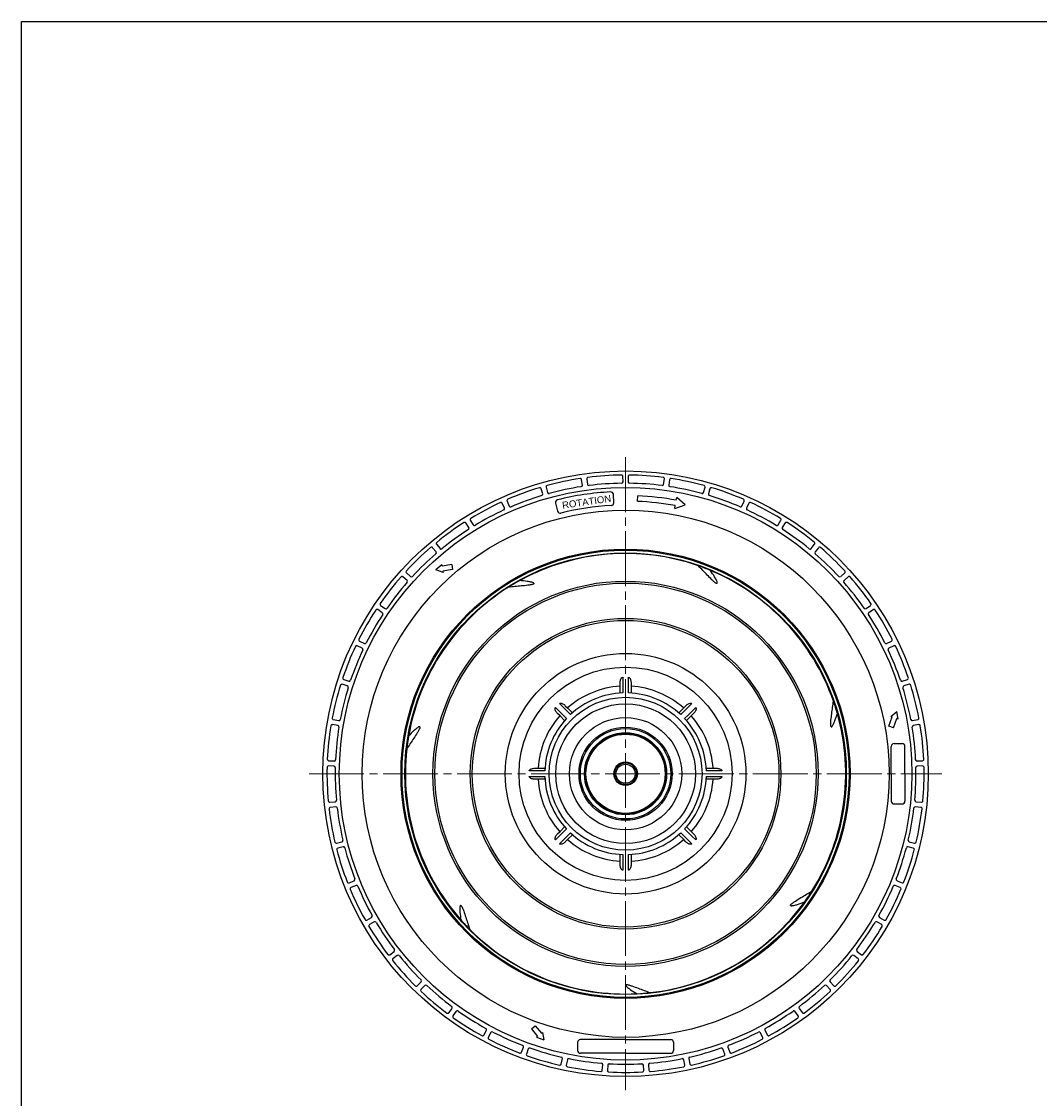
# Model space of a CAD drawing. Header units: millimetres. Extents: x 0 to 841, y 0 to 594.
# Tile 1 of 3: x 0 to 372, y 201 to 594. Entities that reach past the tile are written whole.
import ezdxf
from ezdxf.enums import TextEntityAlignment as Align

# ---------------------------------------------------------------- set-up
doc = ezdxf.new("R2010")
doc.units = ezdxf.units.MM
doc.linetypes.add('CENTER', pattern=[27, 20, -2, 3, -2])
doc.linetypes.add('HS', pattern=[0])
doc.styles.get("Standard").update_dxf_attribs({"font": 'arial.ttf'})

msp = doc.modelspace()

# ---------------------------------------------------------------- linework, layer by layer
at = {"color": 7, "linetype": 'HS'}
for p, q in [((0, 0), (0, 594)), ((0, 594), (841, 594))]:
    msp.add_line(p, q, dxfattribs=at)
at = {"color": 7, "linetype": 'CENTER', "lineweight": 0}
for p, q in [((220.5, 435), (220.5, 204)), ((105, 319.5), (336, 319.5))]:
    msp.add_line(p, q, dxfattribs=at)
at = {"color": 7}
for p, q in [((204.76, 424.83), (204.46, 426.81)), ((206.34, 427.07), (206.6, 425.09)), ((219.57, 425.99), (219.55, 427.99)), ((221.45, 427.99), (221.43, 425.99)), ((234.4, 425.09), (234.66, 427.07)), ((236.54, 426.81), (236.24, 424.83)), ((190.25, 421.61), (189.68, 423.53)), ((191.5, 424.05), (192.04, 422.13)), ((216.18, 418.4), (216.05, 421.4)), ((224.84, 418.91), (224.93, 420.9)), ((248.96, 422.13), (249.5, 424.05)), ((251.32, 423.53), (250.75, 421.61)), ((176.34, 416.41), (175.51, 418.23)), ((177.24, 419), (178.03, 417.17)), ((194.96, 418.25), (195.71, 415.34)), ((238.45, 416.35), (242.25, 417.62)), ((238.45, 416.35), (238.63, 417.33)), ((239, 419.3), (239.18, 420.28)), ((242.25, 417.62), (239.18, 420.28)), ((262.97, 417.17), (263.76, 419)), ((265.49, 418.23), (264.66, 416.41)), ((163.28, 409.32), (162.2, 411.01)), ((163.81, 412.01), (164.85, 410.31)), ((276.15, 410.31), (277.19, 412.01)), ((278.8, 411.01), (277.72, 409.32)), ((151.33, 400.48), (150.04, 402)), ((151.49, 403.22), (152.76, 401.68)), ((288.24, 401.68), (289.51, 403.22)), ((290.96, 402), (289.67, 400.48)), ((140.74, 390.07), (139.24, 391.39)), ((140.51, 392.8), (141.98, 391.45)), ((299.02, 391.45), (300.49, 392.8)), ((301.76, 391.39), (300.26, 390.07)), ((131.69, 378.28), (130.02, 379.38)), ((131.08, 380.95), (132.73, 379.82)), ((308.27, 379.82), (309.92, 380.95)), ((310.98, 379.38), (309.31, 378.28)), ((124.38, 365.35), (122.57, 366.21)), ((123.4, 367.91), (125.19, 367.02)), ((315.81, 367.02), (317.6, 367.91)), ((318.43, 366.21), (316.62, 365.35)), ((117.61, 353.93), (119.5, 353.29)), ((321.5, 353.29), (323.39, 353.93)), ((118.93, 351.52), (117.02, 352.13)), ((218.5, 348.95), (218.5, 352.61)), ((222.5, 352.61), (222.5, 348.95)), ((323.98, 352.13), (322.07, 351.52)), ((113.82, 339.27), (115.78, 338.91)), ((325.22, 338.91), (327.18, 339.27)), ((115.46, 337.08), (113.49, 337.41)), ((327.51, 337.41), (325.54, 337.08)), ((318.5, 330.5), (321.5, 330.5)), ((317.5, 319.5), (317.5, 329.5)), ((322.5, 319.5), (322.5, 329.5)), ((114.04, 322.29), (112.04, 322.34)), ((112.1, 324.23), (114.1, 324.15)), ((326.9, 324.15), (328.9, 324.23)), ((328.96, 322.34), (326.96, 322.29)), ((187.39, 321.5), (191.05, 321.5)), ((249.95, 321.5), (253.61, 321.5)), ((317.5, 319.5), (317.5, 309.5)), ((322.5, 319.5), (322.5, 309.5)), ((191.05, 317.5), (187.39, 317.5)), ((253.61, 317.5), (249.95, 317.5)), ((112.5, 309.1), (114.49, 309.29)), ((114.69, 307.44), (112.7, 307.22)), ((318.5, 308.5), (321.5, 308.5)), ((328.3, 307.22), (326.31, 307.44)), ((326.51, 309.29), (328.5, 309.1)), ((115, 294.17), (116.94, 294.64)), ((117.39, 292.83), (115.46, 292.33)), ((325.54, 292.33), (323.61, 292.83)), ((324.06, 294.64), (326, 294.17)), ((218.5, 286.39), (218.5, 290.05)), ((222.5, 290.05), (222.5, 286.39)), ((119.55, 279.74), (121.41, 280.47)), ((319.59, 280.47), (321.45, 279.74)), ((122.11, 278.74), (120.26, 277.98)), ((320.74, 277.98), (318.89, 278.74)), ((126.07, 266.07), (127.81, 267.06)), ((128.74, 265.45), (127.01, 264.43)), ((313.99, 264.43), (312.26, 265.45)), ((313.19, 267.06), (314.93, 266.07)), ((134.42, 253.45), (136.01, 254.67)), ((137.15, 253.2), (135.59, 251.96)), ((305.41, 251.96), (303.85, 253.2)), ((304.99, 254.67), (306.58, 253.45)), ((144.45, 242.11), (145.85, 243.54)), ((147.19, 242.25), (145.81, 240.8)), ((295.19, 240.8), (293.81, 242.25)), ((295.15, 243.54), (296.55, 242.11)), ((155.96, 232.28), (157.15, 233.89)), ((158.66, 232.8), (157.49, 231.17)), ((283.51, 231.17), (282.34, 232.8)), ((283.85, 233.89), (285.04, 232.28)), ((168.73, 224.15), (169.68, 225.91)), ((171.32, 225.03), (170.4, 223.26)), ((270.6, 223.26), (269.68, 225.03)), ((271.32, 225.91), (272.27, 224.15)), ((203, 221.5), (203, 218.5)), ((220.5, 222.5), (204, 222.5)), ((220.5, 222.5), (237, 222.5)), ((238, 221.5), (238, 218.5)), ((182.5, 217.87), (183.2, 219.75)), ((184.95, 219.11), (184.28, 217.22)), ((220.5, 217.5), (204, 217.5)), ((220.5, 217.5), (237, 217.5)), ((256.72, 217.22), (256.05, 219.11)), ((257.8, 219.75), (258.5, 217.87)), ((197.02, 213.57), (197.45, 215.53)), ((199.27, 215.14), (198.87, 213.18)), ((211.99, 211.34), (212.14, 213.33)), ((214, 213.2), (213.88, 211.2)), ((227.12, 211.2), (227, 213.2)), ((228.86, 213.33), (229.01, 211.34)), ((242.13, 213.18), (241.73, 215.14)), ((243.55, 215.53), (243.98, 213.57))]:
    msp.add_line(p, q, dxfattribs=at)
at = {"color": 7, "ltscale": 0.884703}
for p, q in [((153.45, 395.72), (151.28, 393.9)), ((153.94, 392.93), (151.28, 393.9)), ((153.45, 395.72), (153.53, 395.21)), ((157.03, 395.83), (153.53, 395.21)), ((157.34, 394.06), (153.85, 393.44)), ((153.85, 393.44), (153.94, 392.93)), ((157.03, 395.83), (157.34, 394.06)), ((317.39, 340.42), (319.56, 342.24)), ((320.05, 339.46), (319.56, 342.24)), ((316.66, 336.91), (317.87, 340.25)), ((317.87, 340.25), (317.39, 340.42)), ((318.35, 336.3), (319.56, 339.63)), ((320.05, 339.46), (319.56, 339.63)), ((318.35, 336.3), (316.66, 336.91)), ((186.12, 226.36), (187.5, 227.52)), ((186.12, 226.36), (188.4, 223.64)), ((187.5, 227.52), (189.78, 224.8)), ((189.78, 224.8), (190.18, 225.13)), ((190.18, 225.13), (190.67, 222.34)), ((188.01, 223.31), (188.4, 223.64)), ((188.01, 223.31), (190.67, 222.34))]:
    msp.add_line(p, q, dxfattribs=at)
at = {"color": 7, "linetype": 'Continuous'}
msp.add_line((220.5, 347.4), (220.5, 347.4), dxfattribs=at)
at = {"color": 7, "flags": 128}
for points in [[(219.49, 354.69), (219.49, 352.93), (219.48, 348.98)], [(221.52, 348.98), (221.52, 350.74), (221.51, 354.69)], [(194.9, 343.66), (196.14, 342.42), (198.93, 339.63)], [(200.37, 341.07), (199.13, 342.31), (196.34, 345.1)], [(198.51, 344.32), (199.41, 343.41), (201.09, 341.74)], [(239.91, 341.74), (241.59, 343.41), (242.49, 344.32)], [(244.66, 345.1), (243.42, 343.86), (240.63, 341.07)], [(242.07, 339.63), (243.31, 340.87), (246.1, 343.66)], [(198.26, 338.91), (196.59, 340.59), (195.68, 341.49)], [(245.32, 341.49), (244.41, 340.59), (242.74, 338.91)], [(191.02, 320.52), (189.26, 320.52), (185.31, 320.51)], [(185.31, 318.49), (187.07, 318.49), (191.02, 318.48)], [(255.69, 320.51), (253.93, 320.51), (249.98, 320.52)], [(249.98, 318.48), (251.74, 318.48), (255.69, 318.49)], [(198.93, 299.37), (197.69, 298.13), (194.9, 295.34)], [(195.68, 297.51), (196.59, 298.41), (198.26, 300.09)], [(246.1, 295.34), (244.86, 296.58), (242.07, 299.37)], [(242.74, 300.09), (244.41, 298.41), (245.32, 297.51)], [(196.34, 293.9), (197.58, 295.14), (200.37, 297.93)], [(201.09, 297.26), (199.41, 295.59), (198.51, 294.68)], [(242.49, 294.68), (241.59, 295.59), (239.91, 297.26)], [(240.63, 297.93), (241.87, 296.69), (244.66, 293.9)], [(219.48, 290.02), (219.48, 288.26), (219.49, 284.31)], [(221.51, 284.31), (221.51, 286.07), (221.52, 290.02)]]:
    msp.add_lwpolyline(points, dxfattribs=at)
at = {"color": 7}
for radius in [110.5, 104.5, 96.2, 96.2, 81.97, 81.6, 80.58, 70.3, 69.59, 56.68, 55.97, 43.9, 38.9, 27.9, 25.5, 20.5, 17, 16.5, 15, 15, 14.7, 14.45, 4.3, 4, 3.5]:
    msp.add_circle((220.5, 319.5), radius, dxfattribs=at)
for centre, radius, start, end in [((220.5, 319.5), 109, 90.764, 97.236), ((219.05, 427.99), 0.5, 0.5, 90.764), ((221.95, 427.99), 0.5, 89.236, 179.5), ((220.5, 319.5), 109, 82.764, 89.236), ((191.99, 424.19), 0.5, 105.236, 195.5), ((220.5, 319.5), 109, 98.764, 105.236), ((203.97, 426.73), 0.5, 8.5, 98.764), ((204.26, 424.76), 0.5, 278.769, 8.5), ((206.83, 427.14), 0.5, 97.236, 187.5), ((207.09, 425.15), 0.5, 187.5, 277.231), ((220.5, 319.5), 106, 90.769, 97.231), ((219.07, 425.99), 0.5, 270.769, 0.5), ((221.93, 425.99), 0.5, 179.5, 269.231), ((220.5, 319.5), 106, 82.769, 89.231), ((233.91, 425.15), 0.5, 262.769, 352.5), ((234.17, 427.14), 0.5, 352.5, 82.764), ((236.74, 424.76), 0.5, 171.5, 261.231), ((237.03, 426.73), 0.5, 81.236, 171.5), ((220.5, 319.5), 109, 74.764, 81.236), ((249.01, 424.19), 0.5, 344.5, 74.764), ((220.5, 319.5), 109, 106.764, 113.236), ((220.5, 319.5), 106, 106.769, 113.231), ((189.21, 423.39), 0.5, 16.5, 106.764), ((189.77, 421.47), 0.5, 286.769, 16.5), ((192.52, 422.26), 0.5, 195.5, 285.231), ((220.5, 319.5), 106, 98.769, 105.231), ((220.5, 319.5), 103, 93.0617, 103.9383), ((215.05, 421.35), 1, 2.5, 93.0617), ((220.5, 319.5), 101.5, 79.5, 87.5), ((220.5, 319.5), 106, 74.769, 81.231), ((248.48, 422.26), 0.5, 254.769, 344.5), ((251.23, 421.47), 0.5, 163.5, 253.231), ((220.5, 319.5), 106, 66.769, 73.231), ((251.79, 423.39), 0.5, 73.236, 163.5), ((220.5, 319.5), 109, 66.764, 73.236), ((220.5, 319.5), 109, 114.764, 121.236), ((175.05, 418.02), 0.5, 24.5, 114.764), ((177.69, 419.2), 0.5, 113.236, 203.5), ((178.49, 417.37), 0.5, 203.5, 293.231), ((195.93, 418.5), 1, 103.9383, 194.5), ((220.5, 319.5), 98, 93.0788, 103.9212), ((215.18, 418.36), 1, 273.0788, 2.5), ((220.5, 319.5), 99.5, 79.5, 87.5), ((262.51, 417.37), 0.5, 246.769, 336.5), ((263.31, 419.2), 0.5, 336.5, 66.764), ((265.95, 418.02), 0.5, 65.236, 155.5), ((220.5, 319.5), 109, 58.764, 65.236), ((164.24, 412.27), 0.5, 121.236, 211.5), ((220.5, 319.5), 106, 114.769, 121.231), ((175.88, 416.2), 0.5, 294.769, 24.5), ((196.68, 415.59), 1, 194.5, 283.9212), ((265.12, 416.2), 0.5, 155.5, 245.231), ((220.5, 319.5), 106, 58.769, 65.231), ((276.76, 412.27), 0.5, 328.5, 58.764), ((220.5, 319.5), 109, 122.764, 129.236), ((161.78, 410.74), 0.5, 32.5, 122.764), ((162.86, 409.05), 0.5, 302.769, 32.5), ((165.28, 410.57), 0.5, 211.5, 301.231), ((275.72, 410.57), 0.5, 238.769, 328.5), ((278.14, 409.05), 0.5, 147.5, 237.231), ((279.22, 410.74), 0.5, 57.236, 147.5), ((220.5, 319.5), 109, 50.764, 57.236), ((220.5, 319.5), 106, 122.769, 129.231), ((220.5, 319.5), 106, 50.769, 57.231), ((220.5, 319.5), 109, 130.764, 137.236), ((149.66, 401.68), 0.5, 40.5, 130.764), ((151.87, 403.54), 0.5, 129.236, 219.5), ((153.14, 402), 0.5, 219.5, 309.231), ((287.86, 402), 0.5, 230.769, 320.5), ((289.13, 403.54), 0.5, 320.5, 50.764), ((291.34, 401.68), 0.5, 49.236, 139.5), ((220.5, 319.5), 109, 42.764, 49.236), ((220.5, 319.5), 106, 130.769, 137.231), ((150.95, 400.16), 0.5, 310.769, 40.5), ((220.5, 319.5), 80.38, 70.6677, 118.7298), ((290.05, 400.16), 0.5, 139.5, 229.231), ((220.5, 319.5), 106, 42.769, 49.231), ((140.84, 393.17), 0.5, 137.236, 227.5), ((220.5, 319.5), 80.38, 67.306, 70.6738), ((220.5, 319.5), 80.38, 19.2391, 67.3012), ((300.16, 393.17), 0.5, 312.5, 42.764), ((220.5, 319.5), 109, 138.764, 145.236), ((220.5, 319.5), 106, 138.769, 145.231), ((138.91, 391.02), 0.5, 48.5, 138.764), ((140.41, 389.69), 0.5, 318.769, 48.5), ((142.32, 391.82), 0.5, 227.5, 317.231), ((220.5, 319.5), 80.38, 118.7345, 122.1023), ((298.68, 391.82), 0.5, 222.769, 312.5), ((300.59, 389.69), 0.5, 131.5, 221.231), ((220.5, 319.5), 106, 34.769, 41.231), ((302.09, 391.02), 0.5, 41.236, 131.5), ((220.5, 319.5), 109, 34.764, 41.236), ((220.5, 319.5), 80.38, 122.0962, 170.1583), ((131.37, 381.37), 0.5, 145.236, 235.5), ((309.63, 381.37), 0.5, 304.5, 34.764), ((220.5, 319.5), 109, 146.764, 153.236), ((220.5, 319.5), 106, 146.769, 153.231), ((129.75, 378.97), 0.5, 56.5, 146.764), ((131.42, 377.86), 0.5, 326.769, 56.5), ((133.01, 380.23), 0.5, 235.5, 325.231), ((307.99, 380.23), 0.5, 214.769, 304.5), ((309.58, 377.86), 0.5, 123.5, 213.231), ((220.5, 319.5), 106, 26.769, 33.231), ((311.25, 378.97), 0.5, 33.236, 123.5), ((220.5, 319.5), 109, 26.764, 33.236), ((220.5, 319.5), 109, 154.764, 161.236), ((122.36, 365.76), 0.5, 64.5, 154.764), ((123.62, 368.36), 0.5, 153.236, 243.5), ((125.41, 367.47), 0.5, 243.5, 333.231), ((315.59, 367.47), 0.5, 206.769, 296.5), ((317.38, 368.36), 0.5, 296.5, 26.764), ((318.64, 365.76), 0.5, 25.236, 115.5), ((220.5, 319.5), 109, 18.764, 25.236), ((220.5, 319.5), 106, 154.769, 161.231), ((124.16, 364.9), 0.5, 334.769, 64.5), ((316.84, 364.9), 0.5, 115.5, 205.231), ((220.5, 319.5), 106, 18.769, 25.231), ((117.77, 354.4), 0.5, 161.236, 251.5), ((323.23, 354.4), 0.5, 288.5, 18.764), ((220.5, 319.5), 109, 162.764, 169.236), ((220.5, 319.5), 106, 162.769, 169.231), ((116.87, 351.65), 0.5, 72.5, 162.764), ((118.78, 351.05), 0.5, 342.769, 72.5), ((119.66, 353.77), 0.5, 251.5, 341.231), ((220.5, 319.5), 32, 93.5833, 131.4167), ((220.5, 319.5), 32, 48.5833, 86.4167), ((321.34, 353.77), 0.5, 198.769, 288.5), ((322.22, 351.05), 0.5, 107.5, 197.231), ((220.5, 319.5), 106, 10.769, 17.231), ((324.13, 351.65), 0.5, 17.236, 107.5), ((220.5, 319.5), 109, 10.764, 17.236), ((220.5, 319.5), 29.5, 91.9748, 133.0252), ((220.5, 319.5), 29.5, 46.9748, 88.0252), ((220.5, 319.5), 80.38, 15.8774, 19.2452), ((113.91, 339.76), 0.5, 169.236, 259.5), ((115.88, 339.4), 0.5, 259.5, 349.231), ((220.5, 319.5), 32, 138.5833, 176.4167), ((220.5, 319.5), 29.5, 136.9748, 178.0252), ((220.5, 319.5), 29.5, 1.9748, 43.0252), ((220.5, 319.5), 32, 3.5833, 41.4167), ((220.5, 319.5), 80.38, 327.8105, 15.8726), ((325.12, 339.4), 0.5, 190.769, 280.5), ((327.09, 339.76), 0.5, 280.5, 10.764), ((220.5, 319.5), 109, 170.764, 177.236), ((113.41, 336.91), 0.5, 80.5, 170.764), ((220.5, 319.5), 106, 170.769, 177.231), ((115.38, 336.58), 0.5, 350.769, 80.5), ((325.62, 336.58), 0.5, 99.5, 189.231), ((220.5, 319.5), 106, 2.769, 9.231), ((327.59, 336.91), 0.5, 9.236, 99.5), ((220.5, 319.5), 109, 2.764, 9.236), ((220.5, 319.5), 80.38, 170.1631, 173.5309), ((318.5, 329.5), 1, 90, 180), ((321.5, 329.5), 1, 0, 90), ((220.5, 319.5), 80.38, 173.5248, 221.5869), ((112.03, 321.84), 0.5, 88.5, 178.764), ((112.13, 324.73), 0.5, 177.236, 267.5), ((114.02, 321.79), 0.5, 358.769, 88.5), ((114.12, 324.64), 0.5, 267.5, 357.231), ((326.88, 324.64), 0.5, 182.769, 272.5), ((326.98, 321.79), 0.5, 91.5, 181.231), ((328.87, 324.73), 0.5, 272.5, 2.764), ((328.97, 321.84), 0.5, 1.236, 91.5), ((220.5, 319.5), 109, 178.764, 185.236), ((220.5, 319.5), 106, 178.769, 185.231), ((220.5, 319.5), 29.5, 181.9748, 223.0252), ((220.5, 319.5), 29.5, 316.9748, 358.0252), ((220.5, 319.5), 106, 354.769, 1.231), ((220.5, 319.5), 109, 354.764, 1.236), ((220.5, 319.5), 32, 183.5833, 221.4167), ((220.5, 319.5), 32, 318.5833, 356.4167), ((112.45, 309.6), 0.5, 185.236, 275.5), ((112.76, 306.72), 0.5, 96.5, 186.764), ((220.5, 319.5), 109, 186.764, 193.236), ((114.44, 309.79), 0.5, 275.5, 5.231), ((114.74, 306.95), 0.5, 6.769, 96.5), ((220.5, 319.5), 106, 186.769, 193.231), ((318.5, 309.5), 1, 180, 270), ((321.5, 309.5), 1, 270, 0), ((220.5, 319.5), 106, 346.769, 353.231), ((326.26, 306.95), 0.5, 83.5, 173.231), ((326.56, 309.79), 0.5, 174.769, 264.5), ((220.5, 319.5), 109, 346.764, 353.236), ((328.24, 306.72), 0.5, 353.236, 83.5), ((328.55, 309.6), 0.5, 264.5, 354.764), ((116.83, 295.12), 0.5, 283.5, 13.231), ((220.5, 319.5), 32, 228.5833, 266.4167), ((220.5, 319.5), 29.5, 226.9748, 268.0252), ((220.5, 319.5), 29.5, 271.9748, 313.0252), ((220.5, 319.5), 32, 273.5833, 311.4167), ((324.17, 295.12), 0.5, 166.769, 256.5), ((114.88, 294.66), 0.5, 193.236, 283.5), ((115.58, 291.85), 0.5, 104.5, 194.764), ((220.5, 319.5), 109, 194.764, 201.236), ((117.52, 292.35), 0.5, 14.769, 104.5), ((220.5, 319.5), 106, 194.769, 201.231), ((220.5, 319.5), 106, 338.769, 345.231), ((220.5, 319.5), 109, 338.764, 345.236), ((323.48, 292.35), 0.5, 75.5, 165.231), ((325.42, 291.85), 0.5, 345.236, 75.5), ((326.12, 294.66), 0.5, 256.5, 346.764), ((119.37, 280.2), 0.5, 201.236, 291.5), ((121.23, 280.93), 0.5, 291.5, 21.231), ((319.77, 280.93), 0.5, 158.769, 248.5), ((321.63, 280.2), 0.5, 248.5, 338.764), ((120.45, 277.52), 0.5, 112.5, 202.764), ((220.5, 319.5), 109, 202.764, 209.236), ((122.3, 278.28), 0.5, 22.769, 112.5), ((220.5, 319.5), 106, 202.769, 209.231), ((220.5, 319.5), 80.38, 324.4488, 327.8166), ((220.5, 319.5), 106, 330.769, 337.231), ((220.5, 319.5), 109, 330.764, 337.236), ((318.7, 278.28), 0.5, 67.5, 157.231), ((320.55, 277.52), 0.5, 337.236, 67.5), ((220.5, 319.5), 80.38, 276.382, 324.444), ((127.56, 267.49), 0.5, 299.5, 29.231), ((313.44, 267.49), 0.5, 150.769, 240.5), ((125.82, 266.51), 0.5, 209.236, 299.5), ((127.27, 264), 0.5, 120.5, 210.764), ((220.5, 319.5), 109, 210.764, 217.236), ((128.99, 265.02), 0.5, 30.769, 120.5), ((220.5, 319.5), 106, 210.769, 217.231), ((220.5, 319.5), 80.38, 221.5917, 224.9595), ((220.5, 319.5), 106, 322.769, 329.231), ((220.5, 319.5), 109, 322.764, 329.236), ((312.01, 265.02), 0.5, 59.5, 149.231), ((313.73, 264), 0.5, 329.236, 59.5), ((315.18, 266.51), 0.5, 240.5, 330.764), ((220.5, 319.5), 80.38, 224.9534, 273.0155), ((134.12, 253.85), 0.5, 217.236, 307.5), ((135.9, 251.57), 0.5, 128.5, 218.764), ((135.7, 255.06), 0.5, 307.5, 37.231), ((137.46, 252.81), 0.5, 38.769, 128.5), ((220.5, 319.5), 106, 218.769, 225.231), ((220.5, 319.5), 106, 314.769, 321.231), ((303.54, 252.81), 0.5, 51.5, 141.231), ((305.3, 255.06), 0.5, 142.769, 232.5), ((305.1, 251.57), 0.5, 321.236, 51.5), ((306.88, 253.85), 0.5, 232.5, 322.764), ((220.5, 319.5), 109, 218.764, 225.236), ((220.5, 319.5), 109, 314.764, 321.236), ((145.5, 243.89), 0.5, 315.5, 45.231), ((295.5, 243.89), 0.5, 134.769, 224.5), ((144.1, 242.46), 0.5, 225.236, 315.5), ((146.18, 240.45), 0.5, 136.5, 226.764), ((220.5, 319.5), 109, 226.764, 233.236), ((147.55, 241.9), 0.5, 46.769, 136.5), ((220.5, 319.5), 106, 226.769, 233.231), ((220.5, 319.5), 106, 306.769, 313.231), ((220.5, 319.5), 109, 306.764, 313.236), ((293.45, 241.9), 0.5, 43.5, 133.231), ((294.82, 240.45), 0.5, 313.236, 43.5), ((296.9, 242.46), 0.5, 224.5, 314.764), ((220.5, 319.5), 80.38, 273.0202, 276.388), ((155.56, 232.58), 0.5, 233.236, 323.5), ((156.75, 234.19), 0.5, 323.5, 53.231), ((159.06, 232.51), 0.5, 54.769, 144.5), ((220.5, 319.5), 106, 234.769, 241.231), ((220.5, 319.5), 106, 298.769, 305.231), ((281.94, 232.51), 0.5, 35.5, 125.231), ((284.25, 234.19), 0.5, 126.769, 216.5), ((285.44, 232.58), 0.5, 216.5, 306.764), ((157.9, 230.88), 0.5, 144.5, 234.764), ((220.5, 319.5), 109, 234.764, 241.236), ((220.5, 319.5), 109, 298.764, 305.236), ((283.1, 230.88), 0.5, 305.236, 35.5), ((168.29, 224.39), 0.5, 241.236, 331.5), ((169.24, 226.15), 0.5, 331.5, 61.231), ((171.77, 224.8), 0.5, 62.769, 152.5), ((220.5, 319.5), 106, 242.769, 249.231), ((220.5, 319.5), 106, 290.769, 297.231), ((269.23, 224.8), 0.5, 27.5, 117.231), ((271.76, 226.15), 0.5, 118.769, 208.5), ((272.71, 224.39), 0.5, 208.5, 298.764), ((170.84, 223.03), 0.5, 152.5, 242.764), ((220.5, 319.5), 109, 242.764, 249.236), ((182.73, 219.92), 0.5, 339.5, 69.231), ((204, 221.5), 1, 90, 180), ((237, 221.5), 1, 0, 90), ((258.27, 219.92), 0.5, 110.769, 200.5), ((220.5, 319.5), 109, 290.764, 297.236), ((270.16, 223.03), 0.5, 297.236, 27.5), ((182.03, 218.05), 0.5, 249.236, 339.5), ((184.75, 217.06), 0.5, 160.5, 250.764), ((220.5, 319.5), 109, 250.764, 257.236), ((185.42, 218.94), 0.5, 70.769, 160.5), ((220.5, 319.5), 106, 250.769, 257.231), ((204, 218.5), 1, 180, 270), ((237, 218.5), 1, 270, 0), ((220.5, 319.5), 106, 282.769, 289.231), ((220.5, 319.5), 109, 282.764, 289.236), ((255.58, 218.94), 0.5, 19.5, 109.231), ((256.25, 217.06), 0.5, 289.236, 19.5), ((258.97, 218.05), 0.5, 200.5, 290.764), ((196.53, 213.68), 0.5, 257.236, 347.5), ((196.96, 215.63), 0.5, 347.5, 77.231), ((199.36, 213.08), 0.5, 168.5, 258.764), ((220.5, 319.5), 109, 258.764, 265.236), ((199.76, 215.04), 0.5, 78.769, 168.5), ((220.5, 319.5), 106, 258.769, 265.231), ((211.65, 213.37), 0.5, 355.5, 85.231), ((214.5, 213.17), 0.5, 86.769, 176.5), ((220.5, 319.5), 106, 266.769, 273.231), ((226.5, 213.17), 0.5, 3.5, 93.231), ((229.35, 213.37), 0.5, 94.769, 184.5), ((220.5, 319.5), 106, 274.769, 281.231), ((220.5, 319.5), 109, 274.764, 281.236), ((241.24, 215.04), 0.5, 11.5, 101.231), ((241.64, 213.08), 0.5, 281.236, 11.5), ((244.04, 215.63), 0.5, 102.769, 192.5), ((244.47, 213.68), 0.5, 192.5, 282.764), ((211.49, 211.37), 0.5, 265.236, 355.5), ((214.38, 211.17), 0.5, 176.5, 266.764), ((220.5, 319.5), 109, 266.764, 273.236), ((226.62, 211.17), 0.5, 273.236, 3.5), ((229.51, 211.37), 0.5, 184.5, 274.764)]:
    msp.add_arc(centre, radius, start, end, dxfattribs=at)
for points, knots in [([(253.92, 388.91), (253.91, 388.89), (253.89, 388.89), (253.84, 388.88), (253.81, 388.88), (253.74, 388.89), (253.69, 388.91), (253.54, 388.98), (253.45, 389.04), (253.19, 389.21), (253.03, 389.34), (252.57, 389.74), (252.28, 390.02), (251.42, 390.85), (250.87, 391.42), (249.78, 392.55), (249.24, 393.12), (248.17, 394.24), (247.64, 394.8), (247.1, 395.35)], [0, 0, 0, 0, 0.007813, 0.007813, 0.015625, 0.015625, 0.03125, 0.03125, 0.0625, 0.0625, 0.125, 0.125, 0.25, 0.25, 0.5, 0.5, 0.75, 0.75, 1, 1, 1, 1]), ([(253.92, 388.91), (253.96, 388.94), (253.98, 388.98), (253.99, 389.08), (253.99, 389.13), (253.97, 389.28), (253.94, 389.39), (253.84, 389.7), (253.75, 389.9), (253.47, 390.51), (253.25, 390.91), (252.55, 392.11), (252.04, 392.89), (251.51, 393.66)], [0, 0, 0, 0, 0.03125, 0.03125, 0.0625, 0.0625, 0.125, 0.125, 0.25, 0.25, 0.5, 0.5, 1, 1, 1, 1]), ([(187.08, 388.91), (187.08, 388.96), (187.05, 389), (186.98, 389.07), (186.94, 389.1), (186.81, 389.18), (186.71, 389.22), (186.41, 389.33), (186.19, 389.39), (185.54, 389.55), (185.09, 389.63), (183.72, 389.83), (182.79, 389.92), (181.86, 389.98)], [0, 0, 0, 0, 0.03125, 0.03125, 0.0625, 0.0625, 0.125, 0.125, 0.25, 0.25, 0.5, 0.5, 1, 1, 1, 1]), ([(187.08, 388.91), (187.07, 388.89), (187.07, 388.86), (187.04, 388.82), (187.03, 388.8), (186.97, 388.75), (186.92, 388.72), (186.78, 388.65), (186.68, 388.62), (186.38, 388.53), (186.18, 388.48), (185.58, 388.37), (185.18, 388.31), (183.99, 388.16), (183.2, 388.09), (181.64, 387.94), (180.87, 387.87), (179.32, 387.73), (178.55, 387.67), (177.78, 387.59)], [0, 0, 0, 0, 0.007813, 0.007813, 0.015625, 0.015625, 0.03125, 0.03125, 0.0625, 0.0625, 0.125, 0.125, 0.25, 0.25, 0.5, 0.5, 0.75, 0.75, 1, 1, 1, 1]), ([(218.5, 352.61), (218.5, 352.81), (218.51, 353.02), (218.57, 353.42), (218.62, 353.62), (218.75, 354.01), (218.84, 354.21), (219.03, 354.45), (219.11, 354.53), (219.28, 354.64), (219.38, 354.68), (219.49, 354.69)], [0, 0, 0, 0, 0.25, 0.25, 0.5, 0.5, 0.75, 0.75, 0.875, 0.875, 1, 1, 1, 1]), ([(221.51, 354.69), (221.62, 354.68), (221.72, 354.65), (221.89, 354.53), (221.97, 354.45), (222.09, 354.29), (222.15, 354.2), (222.24, 354.02), (222.28, 353.92), (222.38, 353.63), (222.42, 353.42), (222.49, 353.02), (222.5, 352.81), (222.5, 352.61)], [0, 0, 0, 0, 0.125, 0.125, 0.25, 0.25, 0.375, 0.375, 0.5, 0.5, 0.75, 0.75, 1, 1, 1, 1]), ([(295.6, 336.64), (295.58, 336.65), (295.56, 336.66), (295.53, 336.69), (295.51, 336.71), (295.48, 336.78), (295.46, 336.83), (295.42, 336.99), (295.41, 337.09), (295.39, 337.4), (295.39, 337.61), (295.41, 338.22), (295.45, 338.62), (295.56, 339.82), (295.66, 340.6), (295.87, 342.15), (295.98, 342.93), (296.19, 344.46), (296.29, 345.23), (296.39, 346)], [0, 0, 0, 0, 0.007812, 0.007812, 0.015625, 0.015625, 0.03125, 0.03125, 0.0625, 0.0625, 0.125, 0.125, 0.25, 0.25, 0.5, 0.5, 0.75, 0.75, 1, 1, 1, 1]), ([(195.68, 341.49), (195.53, 341.64), (195.4, 341.8), (195.15, 342.12), (195.04, 342.3), (194.86, 342.67), (194.79, 342.87), (194.75, 343.18), (194.75, 343.28), (194.79, 343.49), (194.83, 343.59), (194.9, 343.66)], [0, 0, 0, 0, 0.25, 0.25, 0.5, 0.5, 0.75, 0.75, 0.875, 0.875, 1, 1, 1, 1]), ([(196.34, 345.1), (196.41, 345.17), (196.51, 345.21), (196.71, 345.25), (196.82, 345.25), (197.03, 345.23), (197.13, 345.2), (197.32, 345.14), (197.42, 345.1), (197.7, 344.96), (197.87, 344.85), (198.2, 344.6), (198.36, 344.47), (198.51, 344.32)], [0, 0, 0, 0, 0.125, 0.125, 0.25, 0.25, 0.375, 0.375, 0.5, 0.5, 0.75, 0.75, 1, 1, 1, 1]), ([(242.49, 344.32), (242.64, 344.47), (242.8, 344.6), (243.12, 344.85), (243.3, 344.96), (243.67, 345.14), (243.87, 345.21), (244.18, 345.25), (244.28, 345.25), (244.49, 345.21), (244.59, 345.17), (244.66, 345.1)], [0, 0, 0, 0, 0.25, 0.25, 0.5, 0.5, 0.75, 0.75, 0.875, 0.875, 1, 1, 1, 1]), ([(246.1, 343.66), (246.17, 343.59), (246.21, 343.49), (246.25, 343.29), (246.25, 343.18), (246.23, 342.97), (246.2, 342.87), (246.14, 342.68), (246.1, 342.58), (245.96, 342.3), (245.85, 342.13), (245.6, 341.8), (245.47, 341.64), (245.32, 341.49)], [0, 0, 0, 0, 0.125, 0.125, 0.25, 0.25, 0.375, 0.375, 0.5, 0.5, 0.75, 0.75, 1, 1, 1, 1]), ([(295.6, 336.64), (295.65, 336.63), (295.7, 336.65), (295.78, 336.7), (295.82, 336.73), (295.93, 336.84), (295.99, 336.93), (296.17, 337.2), (296.27, 337.4), (296.57, 338), (296.75, 338.42), (297.25, 339.71), (297.54, 340.59), (297.82, 341.49)], [0, 0, 0, 0, 0.03125, 0.03125, 0.0625, 0.0625, 0.125, 0.125, 0.25, 0.25, 0.5, 0.5, 1, 1, 1, 1]), ([(145.4, 336.64), (145.41, 336.63), (145.42, 336.61), (145.44, 336.57), (145.45, 336.54), (145.45, 336.46), (145.44, 336.41), (145.41, 336.25), (145.38, 336.15), (145.26, 335.86), (145.17, 335.68), (144.88, 335.13), (144.68, 334.79), (144.06, 333.77), (143.62, 333.1), (142.76, 331.79), (142.33, 331.14), (141.48, 329.85), (141.05, 329.2), (140.63, 328.56)], [0, 0, 0, 0, 0.007812, 0.007812, 0.015625, 0.015625, 0.03125, 0.03125, 0.0625, 0.0625, 0.125, 0.125, 0.25, 0.25, 0.5, 0.5, 0.75, 0.75, 1, 1, 1, 1]), ([(145.4, 336.64), (145.36, 336.67), (145.31, 336.68), (145.21, 336.67), (145.16, 336.66), (145.02, 336.6), (144.92, 336.55), (144.65, 336.38), (144.47, 336.25), (143.94, 335.84), (143.59, 335.54), (142.58, 334.59), (141.93, 333.92), (141.3, 333.23)], [0, 0, 0, 0, 0.03125, 0.03125, 0.0625, 0.0625, 0.125, 0.125, 0.25, 0.25, 0.5, 0.5, 1, 1, 1, 1]), ([(185.31, 320.51), (185.32, 320.62), (185.35, 320.72), (185.47, 320.89), (185.55, 320.97), (185.71, 321.09), (185.8, 321.15), (185.98, 321.24), (186.08, 321.28), (186.37, 321.38), (186.58, 321.42), (186.98, 321.49), (187.19, 321.5), (187.39, 321.5)], [0, 0, 0, 0, 0.125, 0.125, 0.25, 0.25, 0.375, 0.375, 0.5, 0.5, 0.75, 0.75, 1, 1, 1, 1]), ([(187.39, 317.5), (187.19, 317.5), (186.98, 317.51), (186.58, 317.57), (186.38, 317.62), (185.99, 317.75), (185.79, 317.84), (185.55, 318.03), (185.47, 318.11), (185.36, 318.28), (185.32, 318.38), (185.31, 318.49)], [0, 0, 0, 0, 0.25, 0.25, 0.5, 0.5, 0.75, 0.75, 0.875, 0.875, 1, 1, 1, 1]), ([(253.61, 321.5), (253.81, 321.5), (254.02, 321.49), (254.42, 321.43), (254.62, 321.38), (255.01, 321.25), (255.21, 321.16), (255.45, 320.97), (255.53, 320.89), (255.64, 320.72), (255.68, 320.62), (255.69, 320.51)], [0, 0, 0, 0, 0.25, 0.25, 0.5, 0.5, 0.75, 0.75, 0.875, 0.875, 1, 1, 1, 1]), ([(255.69, 318.49), (255.68, 318.38), (255.65, 318.28), (255.53, 318.11), (255.45, 318.03), (255.29, 317.91), (255.2, 317.85), (255.02, 317.76), (254.92, 317.72), (254.63, 317.62), (254.42, 317.58), (254.02, 317.51), (253.81, 317.5), (253.61, 317.5)], [0, 0, 0, 0, 0.125, 0.125, 0.25, 0.25, 0.375, 0.375, 0.5, 0.5, 0.75, 0.75, 1, 1, 1, 1]), ([(194.9, 295.34), (194.83, 295.41), (194.79, 295.51), (194.75, 295.71), (194.75, 295.82), (194.77, 296.03), (194.8, 296.13), (194.86, 296.32), (194.9, 296.42), (195.04, 296.7), (195.15, 296.87), (195.4, 297.2), (195.53, 297.36), (195.68, 297.51)], [0, 0, 0, 0, 0.125, 0.125, 0.25, 0.25, 0.375, 0.375, 0.5, 0.5, 0.75, 0.75, 1, 1, 1, 1]), ([(245.32, 297.51), (245.47, 297.36), (245.6, 297.2), (245.85, 296.88), (245.96, 296.7), (246.14, 296.33), (246.21, 296.13), (246.25, 295.82), (246.25, 295.72), (246.21, 295.51), (246.17, 295.41), (246.1, 295.34)], [0, 0, 0, 0, 0.25, 0.25, 0.5, 0.5, 0.75, 0.75, 0.875, 0.875, 1, 1, 1, 1]), ([(198.51, 294.68), (198.36, 294.53), (198.2, 294.4), (197.88, 294.15), (197.7, 294.04), (197.33, 293.86), (197.13, 293.79), (196.82, 293.75), (196.72, 293.75), (196.51, 293.79), (196.41, 293.83), (196.34, 293.9)], [0, 0, 0, 0, 0.25, 0.25, 0.5, 0.5, 0.75, 0.75, 0.875, 0.875, 1, 1, 1, 1]), ([(244.66, 293.9), (244.59, 293.83), (244.49, 293.79), (244.29, 293.75), (244.18, 293.75), (243.97, 293.77), (243.87, 293.8), (243.68, 293.86), (243.58, 293.9), (243.3, 294.04), (243.13, 294.15), (242.8, 294.4), (242.64, 294.53), (242.49, 294.68)], [0, 0, 0, 0, 0.125, 0.125, 0.25, 0.25, 0.375, 0.375, 0.5, 0.5, 0.75, 0.75, 1, 1, 1, 1]), ([(219.49, 284.31), (219.38, 284.32), (219.28, 284.35), (219.11, 284.47), (219.03, 284.55), (218.91, 284.71), (218.85, 284.8), (218.76, 284.98), (218.72, 285.08), (218.62, 285.37), (218.58, 285.58), (218.51, 285.98), (218.5, 286.19), (218.5, 286.39)], [0, 0, 0, 0, 0.125, 0.125, 0.25, 0.25, 0.375, 0.375, 0.5, 0.5, 0.75, 0.75, 1, 1, 1, 1]), ([(222.5, 286.39), (222.5, 286.19), (222.49, 285.98), (222.43, 285.58), (222.38, 285.38), (222.25, 284.99), (222.16, 284.79), (221.97, 284.55), (221.89, 284.47), (221.72, 284.36), (221.62, 284.32), (221.51, 284.31)], [0, 0, 0, 0, 0.25, 0.25, 0.5, 0.5, 0.75, 0.75, 0.875, 0.875, 1, 1, 1, 1]), ([(280.73, 271.47), (280.72, 271.49), (280.72, 271.51), (280.72, 271.56), (280.73, 271.58), (280.76, 271.65), (280.79, 271.7), (280.88, 271.83), (280.96, 271.9), (281.19, 272.11), (281.35, 272.24), (281.85, 272.61), (282.18, 272.83), (283.18, 273.48), (283.86, 273.89), (285.2, 274.7), (285.87, 275.1), (287.21, 275.89), (287.87, 276.29), (288.53, 276.69)], [0, 0, 0, 0, 0.007812, 0.007812, 0.015625, 0.015625, 0.03125, 0.03125, 0.0625, 0.0625, 0.125, 0.125, 0.25, 0.25, 0.5, 0.5, 0.75, 0.75, 1, 1, 1, 1]), ([(160.27, 271.47), (160.22, 271.46), (160.19, 271.42), (160.13, 271.34), (160.11, 271.3), (160.07, 271.15), (160.05, 271.04), (160, 270.72), (160, 270.5), (159.99, 269.83), (160.01, 269.37), (160.12, 267.99), (160.24, 267.07), (160.38, 266.14)], [0, 0, 0, 0, 0.03125, 0.03125, 0.0625, 0.0625, 0.125, 0.125, 0.25, 0.25, 0.5, 0.5, 1, 1, 1, 1]), ([(160.27, 271.47), (160.29, 271.47), (160.31, 271.47), (160.36, 271.46), (160.38, 271.45), (160.44, 271.4), (160.48, 271.36), (160.58, 271.24), (160.64, 271.15), (160.8, 270.88), (160.88, 270.69), (161.13, 270.13), (161.27, 269.75), (161.68, 268.63), (161.93, 267.88), (162.42, 266.39), (162.66, 265.65), (163.14, 264.17), (163.38, 263.43), (163.62, 262.7)], [0, 0, 0, 0, 0.007812, 0.007812, 0.015625, 0.015625, 0.03125, 0.03125, 0.0625, 0.0625, 0.125, 0.125, 0.25, 0.25, 0.5, 0.5, 0.75, 0.75, 1, 1, 1, 1]), ([(280.73, 271.47), (280.75, 271.42), (280.79, 271.4), (280.88, 271.36), (280.93, 271.35), (281.09, 271.34), (281.19, 271.35), (281.52, 271.38), (281.74, 271.42), (282.39, 271.56), (282.83, 271.68), (284.15, 272.09), (285.03, 272.42), (285.9, 272.76)], [0, 0, 0, 0, 0.03125, 0.03125, 0.0625, 0.0625, 0.125, 0.125, 0.25, 0.25, 0.5, 0.5, 1, 1, 1, 1]), ([(220.5, 242.47), (220.48, 242.42), (220.48, 242.37), (220.51, 242.28), (220.54, 242.23), (220.62, 242.1), (220.69, 242.02), (220.92, 241.79), (221.09, 241.64), (221.61, 241.22), (221.98, 240.95), (223.12, 240.18), (223.92, 239.69), (224.74, 239.23)], [0, 0, 0, 0, 0.03125, 0.03125, 0.0625, 0.0625, 0.125, 0.125, 0.25, 0.25, 0.5, 0.5, 1, 1, 1, 1]), ([(220.5, 242.47), (220.51, 242.48), (220.52, 242.5), (220.56, 242.53), (220.59, 242.54), (220.66, 242.56), (220.72, 242.56), (220.88, 242.57), (220.98, 242.55), (221.29, 242.51), (221.49, 242.46), (222.09, 242.3), (222.47, 242.18), (223.6, 241.8), (224.34, 241.52), (225.81, 240.98), (226.54, 240.7), (228, 240.16), (228.72, 239.88), (229.44, 239.62)], [0, 0, 0, 0, 0.007813, 0.007813, 0.015625, 0.015625, 0.03125, 0.03125, 0.0625, 0.0625, 0.125, 0.125, 0.25, 0.25, 0.5, 0.5, 0.75, 0.75, 1, 1, 1, 1])]:
    msp.add_open_spline(points, degree=3, knots=knots, dxfattribs=at)
for points in [[(218.5, 348.95), (218.5, 348.95), (218.5, 348.94), (218.5, 348.93)], [(222.5, 348.93), (222.5, 348.94), (222.5, 348.95), (222.5, 348.95)], [(198.26, 338.91), (198.26, 338.91), (198.27, 338.9), (198.27, 338.9)], [(201.1, 341.73), (201.1, 341.73), (201.09, 341.74), (201.09, 341.74)], [(239.91, 341.74), (239.91, 341.74), (239.9, 341.73), (239.9, 341.73)], [(242.73, 338.9), (242.73, 338.9), (242.74, 338.91), (242.74, 338.91)], [(191.07, 321.5), (191.06, 321.5), (191.05, 321.5), (191.05, 321.5)], [(249.95, 321.5), (249.95, 321.5), (249.94, 321.5), (249.93, 321.5)], [(191.05, 317.5), (191.05, 317.5), (191.06, 317.5), (191.07, 317.5)], [(249.93, 317.5), (249.94, 317.5), (249.95, 317.5), (249.95, 317.5)], [(198.27, 300.1), (198.27, 300.1), (198.26, 300.09), (198.26, 300.09)], [(242.74, 300.09), (242.74, 300.09), (242.73, 300.1), (242.73, 300.1)], [(201.09, 297.26), (201.09, 297.26), (201.1, 297.27), (201.1, 297.27)], [(239.9, 297.27), (239.9, 297.27), (239.91, 297.26), (239.91, 297.26)], [(218.5, 290.07), (218.5, 290.06), (218.5, 290.05), (218.5, 290.05)], [(222.5, 290.05), (222.5, 290.05), (222.5, 290.06), (222.5, 290.07)]]:
    msp.add_open_spline(points, degree=3, dxfattribs=at)

# ---------------------------------------------------------------- texts
msp.add_text('ROTATION', height=2.5, rotation=8.2815, dxfattribs=at).set_placement((197.35, 417.44), align=Align.MIDDLE_LEFT)

doc.saveas('drawing.dxf')
